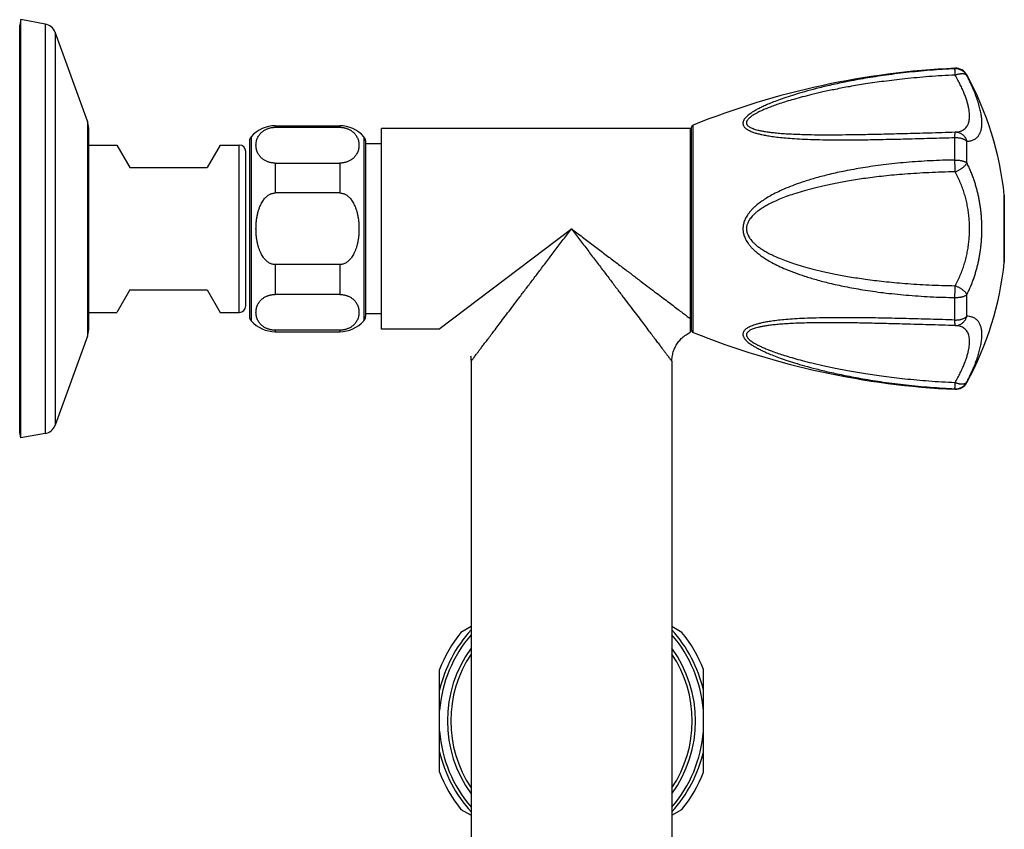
# Model space of a CAD drawing. Header units: millimetres. Extents: x 1094 to 1704, y 605 to 1147.
# Tile 13 of 14: x 1551 to 1704, y 698 to 823. Entities that reach past the tile are written whole.
import ezdxf

# ---------------------------------------------------------------- set-up
doc = ezdxf.new("R2010")
doc.units = ezdxf.units.MM
doc.header["$LTSCALE"] = 30.734
doc.layers.get('0').update_dxf_attribs({"linetype": 'CONTINUOUS'})

msp = doc.modelspace()

# ---------------------------------------------------------------- linework, layer by layer
at = {"color": 7, "linetype": 'CONTINUOUS'}
for p, q in [((1550.76, 823.42), (1550.61, 822.57)), ((1550.76, 758.42), (1550.76, 823.42)), ((1554.57, 822.74), (1550.76, 823.42)), ((1550.61, 759.27), (1550.61, 822.57)), ((1561.14, 807.62), (1556.1, 821.46)), ((1561.31, 806.66), (1561.31, 775.17)), ((1590.31, 806.92), (1600.31, 806.92)), ((1590.31, 806.69), (1600.31, 806.69)), ((1606.81, 775.32), (1606.81, 806.52)), ((1654.81, 806.52), (1606.81, 806.52)), ((1654.81, 774.85), (1654.81, 806.52)), ((1654.91, 806.58), (1654.91, 775.25)), ((1586.31, 804.56), (1586.31, 777.27)), ((1604.31, 804.56), (1604.31, 777.27)), ((1561.31, 803.92), (1565.69, 803.92)), ((1565.69, 803.92), (1567.71, 800.42)), ((1581.73, 803.92), (1579.71, 800.42)), ((1581.73, 803.92), (1584.71, 803.92)), ((1585.71, 778.92), (1585.71, 802.92)), ((1606.81, 804.14), (1604.31, 804.14)), ((1654.81, 803.42), (1654.91, 803.42)), ((1567.71, 800.42), (1579.71, 800.42)), ((1590.31, 801.12), (1600.31, 801.12)), ((1600.31, 796.48), (1590.31, 796.48)), ((1703.54, 796.12), (1703.54, 785.72)), ((1600.31, 785.35), (1590.31, 785.35)), ((1567.71, 781.42), (1565.69, 777.92)), ((1567.71, 781.42), (1579.71, 781.42)), ((1579.71, 781.42), (1581.73, 777.92)), ((1600.31, 780.71), (1590.31, 780.71)), ((1654.81, 778.42), (1654.91, 778.42)), ((1561.31, 777.92), (1565.69, 777.92)), ((1581.73, 777.92), (1584.71, 777.92)), ((1606.81, 777.7), (1604.31, 777.7)), ((1561.14, 774.21), (1556.1, 760.37)), ((1600.31, 775.14), (1590.31, 775.14)), ((1590.31, 774.92), (1600.31, 774.92)), ((1615.71, 775.32), (1606.81, 775.32)), ((1620.63, 771.18), (1620.66, 771.03)), ((1620.67, 770.97), (1620.68, 770.85)), ((1620.71, 770.32), (1620.71, 658.52)), ((1651.91, 770.47), (1651.92, 770.66)), ((1651.91, 770.32), (1651.91, 770.47)), ((1651.91, 770.32), (1651.91, 658.52)), ((1550.76, 758.42), (1550.61, 759.27)), ((1554.57, 759.09), (1550.76, 758.42)), ((1620.71, 729.08), (1619.14, 728.18)), ((1653.47, 728.18), (1651.91, 729.08)), ((1615.81, 706.43), (1615.81, 722.4)), ((1656.81, 706.43), (1656.81, 722.4)), ((1619.14, 700.66), (1620.71, 699.75)), ((1651.91, 699.75), (1653.47, 700.66))]:
    msp.add_line(p, q, dxfattribs=at)
at = {"color": 9, "linetype": 'CONTINUOUS'}
for p, q in [((1554.57, 822.74), (1554.57, 759.09)), ((1556.1, 821.46), (1556.1, 760.37)), ((1695.87, 815.78), (1695.87, 815.87)), ((1697.72, 814.75), (1697.72, 814.82)), ((1561.14, 807.62), (1561.14, 774.21)), ((1590.31, 806.92), (1590.31, 806.69)), ((1600.31, 806.92), (1600.31, 806.69)), ((1655.22, 774.79), (1655.22, 807.04)), ((1586.56, 805.22), (1586.56, 776.61)), ((1604.06, 805.22), (1604.06, 776.61)), ((1695.87, 801.6), (1695.87, 805.1)), ((1697.72, 801.16), (1697.72, 804.51)), ((1584.71, 777.92), (1584.71, 803.92)), ((1590.31, 801.12), (1590.31, 796.48)), ((1600.31, 801.12), (1600.31, 796.48)), ((1703.54, 785.7), (1703.54, 796.14)), ((1615.71, 775.32), (1636.31, 790.92)), ((1590.31, 785.35), (1590.31, 780.71)), ((1600.31, 785.35), (1600.31, 780.71)), ((1695.87, 776.73), (1695.87, 780.23)), ((1697.72, 777.33), (1697.72, 780.68)), ((1590.31, 775.14), (1590.31, 774.92)), ((1600.31, 775.14), (1600.31, 774.92)), ((1697.72, 767.01), (1697.72, 767.09)), ((1695.87, 765.97), (1695.87, 766.05))]:
    msp.add_line(p, q, dxfattribs=at)
at = {"color": 7, "linetype": 'CONTINUOUS'}
for points in [[(1651.96, 771.03), (1651.99, 771.22), (1652.03, 771.41), (1652.07, 771.59), (1652.12, 771.77), (1652.18, 771.95), (1652.25, 772.13), (1652.32, 772.3), (1652.4, 772.47), (1652.48, 772.64), (1652.57, 772.81), (1652.67, 772.97), (1652.77, 773.13), (1652.88, 773.28), (1653, 773.43), (1653.12, 773.57), (1653.24, 773.72), (1653.37, 773.85), (1653.51, 773.98), (1653.65, 774.11), (1653.79, 774.23), (1653.94, 774.34), (1654.1, 774.45), (1654.26, 774.55), (1654.42, 774.65), (1654.58, 774.74), (1654.75, 774.83), (1654.81, 774.85)], [(1620.66, 771.03), (1620.68, 770.85), (1620.7, 770.66), (1620.71, 770.47), (1620.71, 770.32)], [(1651.92, 770.66), (1651.94, 770.85), (1651.96, 771.03)]]:
    msp.add_lwpolyline(points, dxfattribs=at)
for centre, radius, start, end in [((1554.22, 820.77), 2, 20, 80), ((1701.69, 691), 125, 92.667, 111.8227), ((1695.97, 813.87), 2, 28.564, 92.667), ((1653.81, 790.92), 50, 5.9936, 28.564), ((1558.51, 806.66), 2.8, 0, 20), ((1590.31, 801.92), 5, 90, 138.5904), ((1600.31, 801.92), 5, 41.4096, 90), ((1655.41, 806.58), 0.5, 111.8227, 180), ((1587.31, 804.56), 1, 138.5904, 180), ((1603.31, 804.56), 1, 0, 41.4096), ((1584.71, 802.92), 1, 0, 90), ((1703.34, 796.12), 0.2, 0, 5.9936), ((1653.81, 790.92), 50, 331.436, 354.0064), ((1703.34, 785.72), 0.2, 354.0064, 360), ((1584.71, 778.92), 1, 270, 360), ((1587.31, 777.27), 1, 180, 221.4096), ((1603.31, 777.27), 1, 318.5904, 360), ((1590.31, 779.92), 5, 221.4096, 270), ((1600.31, 779.92), 5, 270, 318.5904), ((1558.51, 775.17), 2.8, 340, 360), ((1655.41, 775.25), 0.5, 180, 248.1773), ((1701.69, 890.83), 125, 248.1773, 267.333), ((1695.97, 767.97), 2, 267.333, 331.436), ((1554.22, 761.06), 2, 280, 340), ((1636.31, 714.42), 22, 141.28, 158.72), ((1636.31, 714.42), 22, 21.28, 38.72), ((1636.31, 714.42), 18.75, 146.3082, 213.6918), ((1636.31, 714.42), 18.75, 326.3082, 33.6918), ((1636.31, 714.42), 22, 201.28, 218.72), ((1636.31, 714.42), 22, 321.28, 338.72)]:
    msp.add_arc(centre, radius, start, end, dxfattribs=at)
at = {"color": 9, "linetype": 'CONTINUOUS'}
for centre, radius, start, end in [((1695.97, 813.78), 2, 28.7027, 92.7018), ((1695.97, 768.05), 2, 267.2981, 331.2974), ((1636.31, 714.42), 21.05, 137.8149, 166.8329), ((1636.31, 714.42), 21.05, 13.1671, 42.1851), ((1636.31, 714.42), 20.56, 139.3484, 175.4917), ((1636.31, 714.42), 20.56, 4.5083, 40.6516), ((1636.31, 714.42), 19.27, 144.0745, 215.9255), ((1636.31, 714.42), 19.27, 324.0745, 35.9255), ((1636.31, 714.42), 20.56, 184.5083, 220.6516), ((1636.31, 714.42), 20.56, 319.3484, 355.4917), ((1636.31, 714.42), 21.05, 193.1671, 222.1851), ((1636.31, 714.42), 21.05, 317.8149, 346.8329)]:
    msp.add_arc(centre, radius, start, end, dxfattribs=at)
for points, knots in [([(1695.87, 815.78), (1694.59, 815.72), (1692.06, 815.57), (1688.35, 815.21), (1684.85, 814.77), (1681.68, 814.27), (1678.9, 813.75), (1676.49, 813.23), (1674.4, 812.73), (1672.59, 812.24), (1671.02, 811.78), (1669.66, 811.34), (1668.5, 810.93), (1667.5, 810.55), (1666.65, 810.2), (1665.93, 809.87), (1665.33, 809.57), (1664.82, 809.29), (1664.4, 809.04), (1664.06, 808.8), (1663.78, 808.58), (1663.55, 808.38), (1663.36, 808.19), (1663.21, 808.02), (1663.1, 807.85), (1663.02, 807.69), (1662.97, 807.53), (1662.94, 807.38), (1662.94, 807.24), (1662.96, 807.09), (1663.02, 806.95), (1663.1, 806.81), (1663.21, 806.67), (1663.36, 806.53), (1663.54, 806.39), (1663.77, 806.25), (1664.06, 806.11), (1664.4, 805.97), (1664.82, 805.82), (1665.32, 805.68), (1665.93, 805.54), (1666.65, 805.4), (1667.5, 805.26), (1668.49, 805.14), (1669.66, 805.02), (1671.02, 804.92), (1672.59, 804.84), (1674.4, 804.78), (1676.49, 804.74), (1678.9, 804.73), (1681.68, 804.75), (1684.86, 804.81), (1688.36, 804.89), (1692.07, 804.99), (1694.6, 805.06), (1695.87, 805.1)], [0, 0, 0, 0, 0.05611, 0.111092, 0.163592, 0.210738, 0.251756, 0.287524, 0.318737, 0.345979, 0.369742, 0.390429, 0.408382, 0.423904, 0.437275, 0.448745, 0.458541, 0.466879, 0.47397, 0.480009, 0.485172, 0.489605, 0.493437, 0.496767, 0.499693, 0.502296, 0.50465, 0.506838, 0.508936, 0.511024, 0.513189, 0.515513, 0.518088, 0.521002, 0.524353, 0.528253, 0.532822, 0.538216, 0.544604, 0.552188, 0.561178, 0.571795, 0.584275, 0.598877, 0.615892, 0.635636, 0.658467, 0.684809, 0.715173, 0.750169, 0.790528, 0.837124, 0.88921, 0.943973, 1, 1, 1, 1]), ([(1695.91, 814.81), (1695.9, 814.86), (1695.9, 814.96), (1695.89, 815.11), (1695.89, 815.25), (1695.88, 815.37), (1695.88, 815.48), (1695.88, 815.57), (1695.87, 815.65), (1695.87, 815.71), (1695.87, 815.75), (1695.87, 815.78), (1695.87, 815.78)], [0, 0, 0, 0, 0.163651, 0.316274, 0.456483, 0.583006, 0.69469, 0.790514, 0.869588, 0.931187, 0.974761, 1, 1, 1, 1]), ([(1695.91, 814.81), (1694.54, 814.75), (1691.92, 814.59), (1688.23, 814.25), (1684.96, 813.86), (1682.1, 813.45), (1679.59, 813.03), (1677.38, 812.61), (1675.44, 812.2), (1673.72, 811.8), (1672.21, 811.42), (1670.89, 811.05), (1669.72, 810.71), (1668.7, 810.38), (1667.81, 810.07), (1667.03, 809.78), (1666.37, 809.51), (1665.79, 809.26), (1665.3, 809.03), (1664.89, 808.81), (1664.55, 808.6), (1664.27, 808.42), (1664.05, 808.25), (1663.87, 808.09), (1663.74, 807.94), (1663.63, 807.81), (1663.56, 807.69), (1663.51, 807.57), (1663.49, 807.45), (1663.49, 807.34), (1663.51, 807.23), (1663.55, 807.13), (1663.62, 807.02), (1663.72, 806.91), (1663.86, 806.81), (1664.03, 806.7), (1664.25, 806.58), (1664.53, 806.47), (1664.87, 806.36), (1665.27, 806.25), (1665.76, 806.14), (1666.33, 806.04), (1667, 805.94), (1667.77, 805.85), (1668.66, 805.76), (1669.68, 805.69), (1670.85, 805.63), (1672.17, 805.58), (1673.68, 805.54), (1675.4, 805.53), (1677.35, 805.53), (1679.56, 805.55), (1682.08, 805.59), (1684.94, 805.65), (1688.22, 805.74), (1691.92, 805.84), (1694.54, 805.92), (1695.91, 805.96)], [0, 0, 0, 0, 0.061597, 0.117653, 0.166567, 0.209592, 0.247505, 0.281002, 0.310631, 0.336854, 0.360059, 0.38058, 0.398704, 0.414682, 0.428734, 0.441052, 0.451807, 0.461155, 0.469233, 0.476169, 0.482079, 0.487073, 0.491259, 0.494752, 0.497677, 0.500156, 0.502287, 0.504164, 0.505872, 0.50749, 0.509104, 0.5108, 0.512666, 0.514805, 0.517326, 0.520347, 0.524006, 0.528433, 0.53374, 0.540034, 0.547444, 0.5561, 0.566146, 0.577742, 0.591063, 0.606309, 0.623706, 0.643513, 0.666028, 0.691595, 0.720618, 0.753576, 0.791033, 0.833709, 0.882398, 0.938386, 1, 1, 1, 1]), ([(1695.91, 814.81), (1695.97, 814.83), (1696.09, 814.88), (1696.27, 814.93), (1696.45, 814.98), (1696.63, 815.01), (1696.8, 815.03), (1696.96, 815.04), (1697.11, 815.04), (1697.25, 815.02), (1697.37, 814.99), (1697.49, 814.95), (1697.58, 814.89), (1697.66, 814.83), (1697.71, 814.77), (1697.72, 814.75)], [0, 0, 0, 0, 0.101992, 0.201522, 0.297903, 0.390456, 0.478553, 0.561655, 0.639398, 0.711599, 0.778272, 0.839678, 0.896402, 0.949398, 1, 1, 1, 1]), ([(1695.91, 805.96), (1696.05, 805.97), (1696.32, 806), (1696.7, 806.08), (1697.03, 806.22), (1697.31, 806.39), (1697.56, 806.61), (1697.76, 806.86), (1697.91, 807.15), (1698.03, 807.48), (1698.11, 807.84), (1698.14, 808.24), (1698.14, 808.67), (1698.1, 809.13), (1698.02, 809.63), (1697.91, 810.16), (1697.75, 810.73), (1697.55, 811.33), (1697.31, 811.96), (1697.03, 812.62), (1696.7, 813.32), (1696.32, 814.06), (1696.05, 814.55), (1695.91, 814.81)], [0, 0, 0, 0, 0.04016, 0.076467, 0.109771, 0.141012, 0.171183, 0.201271, 0.232181, 0.264683, 0.299399, 0.336811, 0.377293, 0.421141, 0.468599, 0.519873, 0.575151, 0.6346, 0.698381, 0.766654, 0.839574, 0.917301, 1, 1, 1, 1]), ([(1697.72, 804.51), (1697.83, 804.51), (1698.05, 804.53), (1698.34, 804.59), (1698.6, 804.67), (1698.84, 804.77), (1699.04, 804.89), (1699.23, 805.03), (1699.39, 805.19), (1699.53, 805.36), (1699.66, 805.55), (1699.76, 805.75), (1699.86, 805.98), (1699.93, 806.22), (1699.99, 806.48), (1700.03, 806.76), (1700.06, 807.06), (1700.06, 807.37), (1700.05, 807.7), (1700.03, 808.05), (1699.99, 808.41), (1699.93, 808.79), (1699.85, 809.18), (1699.76, 809.58), (1699.65, 810), (1699.53, 810.43), (1699.38, 810.88), (1699.22, 811.35), (1699.04, 811.84), (1698.84, 812.36), (1698.6, 812.9), (1698.34, 813.48), (1698.05, 814.1), (1697.84, 814.52), (1697.72, 814.75)], [0, 0, 0, 0, 0.027975, 0.052923, 0.075554, 0.096474, 0.116196, 0.135163, 0.15376, 0.17233, 0.191172, 0.210554, 0.230706, 0.251818, 0.274061, 0.297544, 0.322362, 0.348561, 0.376157, 0.405151, 0.435529, 0.467274, 0.500401, 0.534936, 0.57095, 0.608555, 0.64791, 0.689234, 0.732801, 0.778967, 0.828167, 0.880939, 0.937954, 1, 1, 1, 1]), ([(1695.87, 805.1), (1695.87, 805.15), (1695.87, 805.25), (1695.87, 805.39), (1695.87, 805.51), (1695.88, 805.63), (1695.88, 805.72), (1695.88, 805.8), (1695.89, 805.87), (1695.89, 805.92), (1695.9, 805.94), (1695.9, 805.96), (1695.91, 805.96)], [0, 0, 0, 0, 0.175506, 0.337073, 0.483697, 0.613999, 0.726763, 0.82096, 0.895767, 0.950578, 0.985092, 1, 1, 1, 1]), ([(1695.91, 805.96), (1695.97, 805.96), (1696.09, 805.96), (1696.28, 805.93), (1696.46, 805.89), (1696.63, 805.82), (1696.8, 805.74), (1696.96, 805.63), (1697.12, 805.51), (1697.25, 805.38), (1697.38, 805.22), (1697.49, 805.06), (1697.59, 804.88), (1697.66, 804.7), (1697.71, 804.57), (1697.72, 804.51)], [0, 0, 0, 0, 0.073906, 0.147995, 0.222443, 0.29738, 0.372886, 0.449004, 0.525783, 0.603261, 0.681438, 0.760276, 0.839709, 0.919652, 1, 1, 1, 1]), ([(1695.87, 805.1), (1695.94, 805.1), (1696.08, 805.1), (1696.28, 805.09), (1696.48, 805.06), (1696.67, 805.03), (1696.86, 804.98), (1697.03, 804.93), (1697.2, 804.86), (1697.35, 804.78), (1697.49, 804.7), (1697.62, 804.61), (1697.69, 804.54), (1697.72, 804.51)], [0, 0, 0, 0, 0.101975, 0.203579, 0.304141, 0.40297, 0.499377, 0.592762, 0.682608, 0.76849, 0.850115, 0.927297, 1, 1, 1, 1]), ([(1695.87, 801.6), (1694.6, 801.58), (1692.07, 801.5), (1688.35, 801.25), (1684.85, 800.88), (1681.68, 800.43), (1678.9, 799.93), (1676.49, 799.4), (1674.4, 798.86), (1672.58, 798.32), (1671.01, 797.77), (1669.66, 797.24), (1668.49, 796.71), (1667.49, 796.2), (1666.64, 795.71), (1665.92, 795.24), (1665.32, 794.8), (1664.81, 794.37), (1664.39, 793.97), (1664.05, 793.6), (1663.77, 793.24), (1663.54, 792.89), (1663.35, 792.57), (1663.21, 792.25), (1663.1, 791.94), (1663.02, 791.64), (1662.96, 791.35), (1662.94, 791.06), (1662.94, 790.77), (1662.96, 790.48), (1663.02, 790.19), (1663.1, 789.89), (1663.21, 789.58), (1663.35, 789.27), (1663.54, 788.94), (1663.77, 788.6), (1664.05, 788.24), (1664.39, 787.86), (1664.81, 787.46), (1665.32, 787.04), (1665.92, 786.59), (1666.64, 786.12), (1667.49, 785.63), (1668.49, 785.12), (1669.66, 784.6), (1671.01, 784.06), (1672.58, 783.52), (1674.4, 782.97), (1676.49, 782.43), (1678.9, 781.9), (1681.68, 781.4), (1684.85, 780.95), (1688.35, 780.59), (1692.07, 780.33), (1694.6, 780.25), (1695.87, 780.23)], [0, 0, 0, 0, 0.052633, 0.104147, 0.15339, 0.197631, 0.236105, 0.269748, 0.299207, 0.325051, 0.34774, 0.367661, 0.385133, 0.40044, 0.413838, 0.425561, 0.435812, 0.444776, 0.452647, 0.45961, 0.465831, 0.47145, 0.476583, 0.48133, 0.485774, 0.489996, 0.494059, 0.498029, 0.50197, 0.50594, 0.510003, 0.514225, 0.518669, 0.523416, 0.528549, 0.534168, 0.540389, 0.547351, 0.555222, 0.564186, 0.574437, 0.586161, 0.599559, 0.614866, 0.632338, 0.652259, 0.674949, 0.700793, 0.730252, 0.763894, 0.802368, 0.84661, 0.895853, 0.947367, 1, 1, 1, 1]), ([(1695.91, 799.76), (1695.9, 799.82), (1695.9, 799.94), (1695.89, 800.11), (1695.89, 800.3), (1695.88, 800.48), (1695.88, 800.67), (1695.88, 800.86), (1695.87, 801.05), (1695.87, 801.24), (1695.87, 801.42), (1695.87, 801.54), (1695.87, 801.6)], [0, 0, 0, 0, 0.092903, 0.189818, 0.289866, 0.39214, 0.495713, 0.599642, 0.70296, 0.804705, 0.903929, 1, 1, 1, 1]), ([(1695.87, 801.6), (1695.94, 801.6), (1696.08, 801.6), (1696.28, 801.59), (1696.48, 801.58), (1696.67, 801.55), (1696.86, 801.51), (1697.03, 801.47), (1697.2, 801.42), (1697.35, 801.37), (1697.49, 801.3), (1697.61, 801.23), (1697.69, 801.18), (1697.72, 801.16)], [0, 0, 0, 0, 0.105067, 0.209672, 0.312968, 0.41409, 0.512171, 0.606437, 0.696191, 0.780833, 0.85989, 0.933008, 1, 1, 1, 1]), ([(1695.91, 799.76), (1695.97, 799.79), (1696.09, 799.83), (1696.28, 799.92), (1696.46, 800.01), (1696.63, 800.11), (1696.8, 800.21), (1696.96, 800.32), (1697.11, 800.44), (1697.25, 800.56), (1697.38, 800.68), (1697.49, 800.8), (1697.58, 800.92), (1697.66, 801.04), (1697.7, 801.12), (1697.72, 801.16)], [0, 0, 0, 0, 0.085319, 0.171692, 0.258451, 0.344883, 0.430247, 0.513803, 0.594887, 0.67289, 0.747254, 0.817482, 0.883175, 0.944054, 1, 1, 1, 1]), ([(1697.72, 780.68), (1697.84, 780.91), (1698.05, 781.36), (1698.35, 782.03), (1698.61, 782.69), (1698.84, 783.34), (1699.04, 783.97), (1699.22, 784.6), (1699.39, 785.23), (1699.53, 785.85), (1699.65, 786.47), (1699.76, 787.09), (1699.85, 787.72), (1699.93, 788.35), (1699.99, 788.99), (1700.03, 789.63), (1700.05, 790.27), (1700.06, 790.92), (1700.05, 791.56), (1700.03, 792.2), (1699.99, 792.84), (1699.93, 793.48), (1699.85, 794.11), (1699.76, 794.74), (1699.65, 795.36), (1699.53, 795.99), (1699.39, 796.61), (1699.22, 797.23), (1699.04, 797.86), (1698.84, 798.5), (1698.61, 799.14), (1698.35, 799.8), (1698.05, 800.48), (1697.84, 800.93), (1697.72, 801.16)], [0, 0, 0, 0, 0.036102, 0.070767, 0.10416, 0.136471, 0.167914, 0.1987, 0.22902, 0.25907, 0.288979, 0.318849, 0.348767, 0.378779, 0.408925, 0.439199, 0.46957, 0.5, 0.53043, 0.560801, 0.591075, 0.621221, 0.651233, 0.681151, 0.711021, 0.74093, 0.77098, 0.8013, 0.832086, 0.863528, 0.89584, 0.929233, 0.963898, 1, 1, 1, 1]), ([(1695.91, 799.76), (1694.54, 799.74), (1691.92, 799.66), (1688.22, 799.43), (1684.95, 799.13), (1682.09, 798.78), (1679.57, 798.4), (1677.36, 798), (1675.42, 797.58), (1673.7, 797.17), (1672.19, 796.75), (1670.86, 796.34), (1669.7, 795.93), (1668.68, 795.53), (1667.79, 795.14), (1667.01, 794.76), (1666.35, 794.39), (1665.77, 794.03), (1665.29, 793.69), (1664.88, 793.36), (1664.54, 793.04), (1664.26, 792.74), (1664.04, 792.46), (1663.86, 792.19), (1663.73, 791.94), (1663.63, 791.7), (1663.56, 791.47), (1663.51, 791.25), (1663.49, 791.03), (1663.49, 790.81), (1663.51, 790.59), (1663.56, 790.36), (1663.63, 790.13), (1663.73, 789.89), (1663.86, 789.64), (1664.04, 789.37), (1664.26, 789.09), (1664.54, 788.79), (1664.88, 788.47), (1665.29, 788.14), (1665.77, 787.8), (1666.35, 787.44), (1667.01, 787.07), (1667.79, 786.69), (1668.68, 786.3), (1669.7, 785.9), (1670.86, 785.5), (1672.19, 785.08), (1673.7, 784.67), (1675.42, 784.25), (1677.36, 783.84), (1679.57, 783.44), (1682.09, 783.06), (1684.95, 782.7), (1688.22, 782.4), (1691.92, 782.17), (1694.54, 782.09), (1695.91, 782.07)], [0, 0, 0, 0, 0.058772, 0.112187, 0.158792, 0.199766, 0.235881, 0.267815, 0.296103, 0.321196, 0.343472, 0.363255, 0.380822, 0.396417, 0.410251, 0.422514, 0.433372, 0.442972, 0.451452, 0.458934, 0.465526, 0.471324, 0.476428, 0.480949, 0.484995, 0.488675, 0.492092, 0.495325, 0.498453, 0.501549, 0.504678, 0.50791, 0.511327, 0.515007, 0.519054, 0.523575, 0.528679, 0.534478, 0.54107, 0.548553, 0.557033, 0.566634, 0.577492, 0.589754, 0.603589, 0.619184, 0.636752, 0.656535, 0.678811, 0.703904, 0.732191, 0.764124, 0.800239, 0.841212, 0.887816, 0.94123, 1, 1, 1, 1]), ([(1695.91, 782.07), (1696.05, 782.34), (1696.33, 782.88), (1696.71, 783.7), (1697.04, 784.53), (1697.32, 785.37), (1697.56, 786.21), (1697.75, 787.06), (1697.91, 787.92), (1698.03, 788.77), (1698.1, 789.63), (1698.14, 790.49), (1698.14, 791.35), (1698.1, 792.2), (1698.03, 793.06), (1697.91, 793.92), (1697.75, 794.77), (1697.56, 795.62), (1697.32, 796.46), (1697.04, 797.3), (1696.71, 798.13), (1696.33, 798.96), (1696.05, 799.5), (1695.91, 799.76)], [0, 0, 0, 0, 0.049606, 0.098601, 0.147051, 0.19503, 0.242607, 0.289851, 0.336827, 0.383598, 0.430222, 0.476757, 0.523262, 0.569795, 0.616416, 0.663185, 0.710159, 0.757401, 0.804976, 0.852953, 0.901401, 0.950394, 1, 1, 1, 1]), ([(1620.71, 770.32), (1620.71, 770.32), (1620.73, 770.35), (1620.78, 770.41), (1620.85, 770.5), (1620.96, 770.65), (1621.1, 770.83), (1621.27, 771.06), (1621.48, 771.34), (1621.74, 771.67), (1622.03, 772.06), (1622.38, 772.52), (1622.77, 773.04), (1623.22, 773.63), (1623.73, 774.3), (1624.3, 775.05), (1624.93, 775.9), (1625.64, 776.83), (1626.42, 777.86), (1627.28, 778.99), (1628.2, 780.22), (1629.2, 781.54), (1630.27, 782.94), (1631.4, 784.43), (1632.58, 785.99), (1633.8, 787.6), (1635.05, 789.25), (1635.89, 790.36), (1636.31, 790.92)], [0, 0, 0, 0, 0.000918, 0.003704, 0.008446, 0.015234, 0.024161, 0.035334, 0.048875, 0.06497, 0.083845, 0.105746, 0.130914, 0.159586, 0.192035, 0.228534, 0.269336, 0.314662, 0.364675, 0.419457, 0.478992, 0.54316, 0.611691, 0.684202, 0.760045, 0.838456, 0.918684, 1, 1, 1, 1]), ([(1636.31, 790.92), (1636.73, 790.36), (1637.57, 789.25), (1638.82, 787.6), (1640.04, 785.99), (1641.22, 784.43), (1642.35, 782.94), (1643.41, 781.54), (1644.41, 780.22), (1645.34, 778.99), (1646.19, 777.86), (1646.98, 776.83), (1647.68, 775.9), (1648.32, 775.05), (1648.89, 774.3), (1649.4, 773.63), (1649.85, 773.04), (1650.24, 772.52), (1650.58, 772.06), (1650.88, 771.67), (1651.13, 771.34), (1651.35, 771.06), (1651.52, 770.83), (1651.66, 770.65), (1651.77, 770.5), (1651.84, 770.41), (1651.88, 770.35), (1651.9, 770.32), (1651.91, 770.32)], [0, 0, 0, 0, 0.081316, 0.161544, 0.239956, 0.3158, 0.38831, 0.456841, 0.52101, 0.580545, 0.635326, 0.68534, 0.730665, 0.771468, 0.807966, 0.840415, 0.869088, 0.894255, 0.916156, 0.93503, 0.951126, 0.964667, 0.975839, 0.984766, 0.991555, 0.996296, 0.999082, 1, 1, 1, 1]), ([(1636.31, 790.92), (1636.87, 790.49), (1638, 789.64), (1639.66, 788.38), (1641.29, 787.14), (1642.86, 785.95), (1644.36, 784.82), (1645.78, 783.75), (1647.1, 782.74), (1648.33, 781.81), (1649.46, 780.95), (1650.5, 780.17), (1651.43, 779.47), (1652.27, 778.83), (1653.02, 778.26), (1653.69, 777.76), (1654.27, 777.31), (1654.64, 777.04), (1654.81, 776.91)], [0, 0, 0, 0, 0.091626, 0.182045, 0.270339, 0.35556, 0.436815, 0.513522, 0.585251, 0.651765, 0.712912, 0.768673, 0.819119, 0.864424, 0.904845, 0.940689, 0.972295, 1, 1, 1, 1]), ([(1695.87, 780.23), (1695.87, 780.29), (1695.87, 780.41), (1695.87, 780.59), (1695.87, 780.78), (1695.88, 780.97), (1695.88, 781.16), (1695.88, 781.35), (1695.89, 781.54), (1695.89, 781.72), (1695.9, 781.9), (1695.9, 782.01), (1695.91, 782.07)], [0, 0, 0, 0, 0.096071, 0.195295, 0.29704, 0.400358, 0.504287, 0.60786, 0.710135, 0.810183, 0.907097, 1, 1, 1, 1]), ([(1695.91, 782.07), (1695.97, 782.05), (1696.09, 782), (1696.28, 781.92), (1696.46, 781.82), (1696.63, 781.73), (1696.8, 781.62), (1696.96, 781.51), (1697.11, 781.4), (1697.25, 781.28), (1697.38, 781.16), (1697.49, 781.04), (1697.58, 780.92), (1697.66, 780.8), (1697.7, 780.72), (1697.72, 780.68)], [0, 0, 0, 0, 0.085319, 0.171692, 0.258451, 0.344883, 0.430247, 0.513803, 0.594887, 0.67289, 0.747254, 0.817482, 0.883175, 0.944054, 1, 1, 1, 1]), ([(1695.87, 780.23), (1695.94, 780.23), (1696.08, 780.23), (1696.28, 780.24), (1696.48, 780.26), (1696.67, 780.28), (1696.86, 780.32), (1697.03, 780.36), (1697.2, 780.41), (1697.35, 780.47), (1697.49, 780.53), (1697.61, 780.6), (1697.69, 780.65), (1697.72, 780.68)], [0, 0, 0, 0, 0.105068, 0.209673, 0.312969, 0.41409, 0.512172, 0.606437, 0.696191, 0.780833, 0.85989, 0.933007, 1, 1, 1, 1]), ([(1695.87, 776.73), (1694.6, 776.77), (1692.07, 776.85), (1688.36, 776.95), (1684.86, 777.03), (1681.69, 777.08), (1678.91, 777.1), (1676.5, 777.09), (1674.41, 777.05), (1672.59, 776.99), (1671.02, 776.91), (1669.67, 776.81), (1668.5, 776.7), (1667.5, 776.57), (1666.65, 776.44), (1665.93, 776.3), (1665.33, 776.15), (1664.82, 776.01), (1664.41, 775.87), (1664.06, 775.72), (1663.78, 775.58), (1663.55, 775.44), (1663.36, 775.3), (1663.21, 775.16), (1663.1, 775.02), (1663.02, 774.88), (1662.96, 774.74), (1662.94, 774.6), (1662.94, 774.45), (1662.96, 774.3), (1663.02, 774.15), (1663.1, 773.99), (1663.21, 773.82), (1663.36, 773.64), (1663.54, 773.45), (1663.77, 773.25), (1664.06, 773.03), (1664.4, 772.8), (1664.82, 772.54), (1665.32, 772.27), (1665.93, 771.96), (1666.65, 771.64), (1667.5, 771.28), (1668.5, 770.9), (1669.67, 770.49), (1671.02, 770.05), (1672.59, 769.59), (1674.4, 769.11), (1676.49, 768.6), (1678.9, 768.09), (1681.68, 767.57), (1684.85, 767.06), (1688.35, 766.62), (1692.07, 766.27), (1694.59, 766.11), (1695.87, 766.05)], [0, 0, 0, 0, 0.056029, 0.110778, 0.162894, 0.209477, 0.249776, 0.284738, 0.315076, 0.341402, 0.364226, 0.38397, 0.400991, 0.415603, 0.428095, 0.438728, 0.447733, 0.455326, 0.461727, 0.467127, 0.471708, 0.475611, 0.478969, 0.481886, 0.484463, 0.486791, 0.488956, 0.491045, 0.493142, 0.495327, 0.497683, 0.500282, 0.503203, 0.506534, 0.510358, 0.514787, 0.519943, 0.525973, 0.533059, 0.5414, 0.551212, 0.562697, 0.576081, 0.591616, 0.609578, 0.630271, 0.654034, 0.681275, 0.712478, 0.748233, 0.789216, 0.836384, 0.888925, 0.943889, 1, 1, 1, 1]), ([(1695.87, 776.73), (1695.94, 776.73), (1696.08, 776.73), (1696.28, 776.75), (1696.48, 776.77), (1696.67, 776.8), (1696.86, 776.85), (1697.03, 776.91), (1697.2, 776.97), (1697.35, 777.05), (1697.49, 777.13), (1697.62, 777.22), (1697.69, 777.29), (1697.72, 777.33)], [0, 0, 0, 0, 0.101974, 0.203579, 0.304141, 0.402969, 0.499376, 0.592761, 0.682607, 0.76849, 0.850114, 0.927297, 1, 1, 1, 1]), ([(1695.91, 775.87), (1695.97, 775.87), (1696.09, 775.87), (1696.28, 775.9), (1696.46, 775.95), (1696.63, 776.01), (1696.8, 776.1), (1696.96, 776.2), (1697.12, 776.32), (1697.25, 776.46), (1697.38, 776.61), (1697.49, 776.77), (1697.59, 776.95), (1697.66, 777.13), (1697.71, 777.26), (1697.72, 777.33)], [0, 0, 0, 0, 0.073907, 0.147995, 0.222444, 0.29738, 0.372886, 0.449004, 0.525783, 0.603261, 0.681438, 0.760276, 0.839709, 0.919652, 1, 1, 1, 1]), ([(1697.72, 767.09), (1697.84, 767.31), (1698.05, 767.73), (1698.34, 768.35), (1698.6, 768.93), (1698.84, 769.48), (1699.04, 769.99), (1699.22, 770.48), (1699.38, 770.95), (1699.53, 771.4), (1699.65, 771.84), (1699.76, 772.25), (1699.85, 772.66), (1699.93, 773.05), (1699.99, 773.42), (1700.03, 773.78), (1700.05, 774.13), (1700.06, 774.46), (1700.06, 774.78), (1700.03, 775.07), (1699.99, 775.35), (1699.93, 775.61), (1699.86, 775.85), (1699.76, 776.08), (1699.66, 776.29), (1699.53, 776.48), (1699.39, 776.65), (1699.23, 776.8), (1699.04, 776.94), (1698.84, 777.06), (1698.6, 777.16), (1698.34, 777.24), (1698.05, 777.3), (1697.83, 777.32), (1697.72, 777.33)], [0, 0, 0, 0, 0.062058, 0.119083, 0.171861, 0.221066, 0.267234, 0.310803, 0.352125, 0.391479, 0.42908, 0.465091, 0.499619, 0.532742, 0.564482, 0.594853, 0.623842, 0.651434, 0.677628, 0.702444, 0.725925, 0.748164, 0.769278, 0.789428, 0.808811, 0.827652, 0.846223, 0.86482, 0.883788, 0.903511, 0.924433, 0.947066, 0.972017, 1, 1, 1, 1]), ([(1695.91, 775.87), (1694.53, 775.91), (1691.92, 775.99), (1688.22, 776.1), (1684.95, 776.18), (1682.08, 776.25), (1679.57, 776.29), (1677.36, 776.31), (1675.41, 776.31), (1673.7, 776.29), (1672.19, 776.26), (1670.86, 776.21), (1669.7, 776.15), (1668.68, 776.07), (1667.79, 775.99), (1667.02, 775.9), (1666.35, 775.8), (1665.78, 775.7), (1665.29, 775.59), (1664.88, 775.48), (1664.54, 775.37), (1664.27, 775.26), (1664.04, 775.14), (1663.87, 775.03), (1663.73, 774.93), (1663.63, 774.82), (1663.56, 774.71), (1663.51, 774.6), (1663.49, 774.5), (1663.49, 774.38), (1663.51, 774.27), (1663.56, 774.15), (1663.63, 774.03), (1663.73, 773.89), (1663.87, 773.75), (1664.04, 773.59), (1664.27, 773.42), (1664.54, 773.23), (1664.89, 773.03), (1665.3, 772.81), (1665.78, 772.58), (1666.36, 772.32), (1667.02, 772.05), (1667.8, 771.76), (1668.69, 771.46), (1669.71, 771.13), (1670.87, 770.78), (1672.2, 770.42), (1673.71, 770.04), (1675.42, 769.64), (1677.37, 769.23), (1679.57, 768.81), (1682.09, 768.38), (1684.95, 767.97), (1688.22, 767.58), (1691.92, 767.24), (1694.53, 767.09), (1695.91, 767.03)], [0, 0, 0, 0, 0.061654, 0.117588, 0.166245, 0.208883, 0.246305, 0.279228, 0.308219, 0.333757, 0.356246, 0.376031, 0.39341, 0.408643, 0.421955, 0.433546, 0.443593, 0.452254, 0.459673, 0.465984, 0.471305, 0.475754, 0.479446, 0.482507, 0.485059, 0.487224, 0.489113, 0.49082, 0.49244, 0.494063, 0.49577, 0.497648, 0.499779, 0.502252, 0.505174, 0.508658, 0.512826, 0.517803, 0.523701, 0.530626, 0.538692, 0.548028, 0.558773, 0.57108, 0.58512, 0.601088, 0.619202, 0.639715, 0.662915, 0.689135, 0.718767, 0.752273, 0.790203, 0.833253, 0.882214, 0.938309, 1, 1, 1, 1]), ([(1695.91, 775.87), (1695.9, 775.87), (1695.9, 775.89), (1695.89, 775.92), (1695.89, 775.97), (1695.88, 776.03), (1695.88, 776.11), (1695.88, 776.21), (1695.87, 776.32), (1695.87, 776.45), (1695.87, 776.59), (1695.87, 776.68), (1695.87, 776.73)], [0, 0, 0, 0, 0.014908, 0.049421, 0.104233, 0.17904, 0.273237, 0.386001, 0.516303, 0.662925, 0.824487, 1, 1, 1, 1]), ([(1695.91, 767.03), (1696.05, 767.28), (1696.32, 767.77), (1696.7, 768.51), (1697.03, 769.21), (1697.31, 769.87), (1697.55, 770.51), (1697.75, 771.11), (1697.91, 771.67), (1698.02, 772.2), (1698.1, 772.7), (1698.14, 773.16), (1698.14, 773.59), (1698.11, 773.99), (1698.03, 774.35), (1697.91, 774.68), (1697.76, 774.97), (1697.56, 775.23), (1697.31, 775.44), (1697.03, 775.62), (1696.7, 775.75), (1696.32, 775.84), (1696.05, 775.86), (1695.91, 775.87)], [0, 0, 0, 0, 0.082701, 0.160428, 0.233349, 0.301623, 0.365407, 0.42486, 0.480142, 0.531421, 0.57888, 0.622726, 0.663203, 0.70061, 0.735322, 0.767821, 0.798729, 0.828816, 0.858987, 0.890228, 0.923532, 0.959839, 1, 1, 1, 1]), ([(1695.87, 766.05), (1695.87, 766.06), (1695.87, 766.08), (1695.87, 766.12), (1695.87, 766.18), (1695.88, 766.26), (1695.88, 766.35), (1695.88, 766.46), (1695.89, 766.58), (1695.89, 766.72), (1695.9, 766.87), (1695.9, 766.97), (1695.91, 767.03)], [0, 0, 0, 0, 0.02524, 0.068814, 0.130412, 0.209486, 0.30531, 0.416995, 0.543517, 0.683726, 0.836349, 1, 1, 1, 1]), ([(1695.91, 767.03), (1695.97, 767), (1696.09, 766.96), (1696.27, 766.9), (1696.45, 766.85), (1696.63, 766.82), (1696.8, 766.8), (1696.96, 766.79), (1697.11, 766.8), (1697.25, 766.81), (1697.37, 766.84), (1697.49, 766.89), (1697.58, 766.94), (1697.66, 767.01), (1697.71, 767.06), (1697.72, 767.09)], [0, 0, 0, 0, 0.101992, 0.201522, 0.297902, 0.390456, 0.478552, 0.561654, 0.639398, 0.711599, 0.778271, 0.839678, 0.896402, 0.949398, 1, 1, 1, 1])]:
    msp.add_open_spline(points, degree=3, knots=knots, dxfattribs=at)
at = {"color": 7, "linetype": 'CONTINUOUS'}
for points, knots in [([(1590.31, 801.12), (1590.25, 801.12), (1590.13, 801.13), (1589.95, 801.14), (1589.77, 801.16), (1589.58, 801.2), (1589.4, 801.24), (1589.21, 801.3), (1589.02, 801.37), (1588.83, 801.46), (1588.64, 801.56), (1588.45, 801.69), (1588.26, 801.83), (1588.08, 802), (1587.91, 802.19), (1587.75, 802.4), (1587.61, 802.63), (1587.5, 802.89), (1587.4, 803.17), (1587.34, 803.46), (1587.31, 803.76), (1587.31, 804.06), (1587.34, 804.36), (1587.4, 804.65), (1587.5, 804.92), (1587.61, 805.18), (1587.75, 805.42), (1587.91, 805.63), (1588.08, 805.82), (1588.26, 805.98), (1588.45, 806.13), (1588.64, 806.25), (1588.83, 806.36), (1589.02, 806.44), (1589.21, 806.51), (1589.4, 806.57), (1589.58, 806.62), (1589.77, 806.65), (1589.95, 806.67), (1590.13, 806.69), (1590.25, 806.69), (1590.31, 806.69)], [0, 0, 0, 0, 0.019638, 0.039393, 0.059341, 0.079689, 0.100468, 0.121826, 0.143893, 0.166764, 0.190602, 0.215463, 0.241393, 0.268353, 0.296308, 0.325241, 0.355169, 0.386089, 0.417894, 0.450416, 0.48342, 0.516581, 0.549585, 0.582107, 0.613912, 0.644831, 0.67476, 0.703692, 0.731647, 0.758607, 0.784537, 0.809398, 0.833236, 0.856107, 0.878174, 0.899532, 0.920311, 0.940659, 0.960607, 0.980362, 1, 1, 1, 1]), ([(1600.31, 806.69), (1600.37, 806.69), (1600.49, 806.69), (1600.67, 806.67), (1600.85, 806.65), (1601.03, 806.62), (1601.22, 806.57), (1601.4, 806.51), (1601.59, 806.44), (1601.78, 806.36), (1601.98, 806.25), (1602.17, 806.13), (1602.35, 805.98), (1602.54, 805.82), (1602.71, 805.63), (1602.87, 805.42), (1603, 805.18), (1603.12, 804.92), (1603.21, 804.65), (1603.28, 804.36), (1603.31, 804.06), (1603.31, 803.76), (1603.28, 803.46), (1603.21, 803.17), (1603.12, 802.89), (1603, 802.63), (1602.87, 802.4), (1602.71, 802.19), (1602.54, 802), (1602.35, 801.83), (1602.17, 801.69), (1601.98, 801.56), (1601.78, 801.46), (1601.59, 801.37), (1601.4, 801.3), (1601.22, 801.24), (1601.03, 801.2), (1600.85, 801.16), (1600.67, 801.14), (1600.49, 801.13), (1600.37, 801.12), (1600.31, 801.12)], [0, 0, 0, 0, 0.019638, 0.039393, 0.059341, 0.079689, 0.100467, 0.121826, 0.143893, 0.166764, 0.190602, 0.215463, 0.241393, 0.268352, 0.296308, 0.32524, 0.355168, 0.386088, 0.417893, 0.450415, 0.483419, 0.51658, 0.549584, 0.582107, 0.613911, 0.644831, 0.67476, 0.703692, 0.731647, 0.758607, 0.784537, 0.809398, 0.833236, 0.856107, 0.878174, 0.899533, 0.920311, 0.940659, 0.960607, 0.980362, 1, 1, 1, 1]), ([(1590.31, 785.35), (1590.25, 785.35), (1590.13, 785.36), (1589.95, 785.38), (1589.77, 785.43), (1589.58, 785.5), (1589.4, 785.59), (1589.21, 785.71), (1589.02, 785.85), (1588.83, 786.02), (1588.64, 786.23), (1588.44, 786.48), (1588.26, 786.77), (1588.08, 787.11), (1587.91, 787.48), (1587.75, 787.91), (1587.61, 788.38), (1587.49, 788.89), (1587.4, 789.44), (1587.34, 790.02), (1587.31, 790.62), (1587.31, 791.22), (1587.34, 791.81), (1587.4, 792.39), (1587.49, 792.94), (1587.61, 793.45), (1587.75, 793.92), (1587.91, 794.35), (1588.08, 794.73), (1588.26, 795.06), (1588.44, 795.35), (1588.64, 795.6), (1588.83, 795.81), (1589.02, 795.98), (1589.21, 796.13), (1589.4, 796.24), (1589.58, 796.33), (1589.77, 796.4), (1589.95, 796.45), (1590.13, 796.48), (1590.25, 796.48), (1590.31, 796.48)], [0, 0, 0, 0, 0.012991, 0.026164, 0.039677, 0.053786, 0.068638, 0.084484, 0.101576, 0.120172, 0.140606, 0.163148, 0.18806, 0.215504, 0.245588, 0.278372, 0.313871, 0.351987, 0.392407, 0.434651, 0.478085, 0.521916, 0.565349, 0.607593, 0.648013, 0.686129, 0.721628, 0.754412, 0.784496, 0.81194, 0.836852, 0.859394, 0.879828, 0.898424, 0.915516, 0.931362, 0.946214, 0.960323, 0.973836, 0.987009, 1, 1, 1, 1]), ([(1600.31, 796.48), (1600.37, 796.48), (1600.49, 796.48), (1600.67, 796.45), (1600.85, 796.4), (1601.04, 796.33), (1601.22, 796.24), (1601.41, 796.13), (1601.6, 795.98), (1601.79, 795.81), (1601.98, 795.6), (1602.17, 795.35), (1602.36, 795.06), (1602.54, 794.73), (1602.71, 794.35), (1602.87, 793.92), (1603.01, 793.45), (1603.12, 792.94), (1603.22, 792.39), (1603.28, 791.81), (1603.31, 791.22), (1603.31, 790.62), (1603.28, 790.02), (1603.22, 789.44), (1603.12, 788.89), (1603.01, 788.38), (1602.87, 787.91), (1602.71, 787.48), (1602.54, 787.11), (1602.36, 786.77), (1602.17, 786.48), (1601.98, 786.23), (1601.79, 786.02), (1601.6, 785.85), (1601.41, 785.71), (1601.22, 785.59), (1601.04, 785.5), (1600.85, 785.43), (1600.67, 785.38), (1600.49, 785.36), (1600.37, 785.35), (1600.31, 785.35)], [0, 0, 0, 0, 0.012991, 0.026164, 0.039677, 0.053786, 0.068638, 0.084484, 0.101576, 0.120172, 0.140606, 0.163148, 0.18806, 0.215503, 0.245588, 0.278371, 0.31387, 0.351986, 0.392406, 0.43465, 0.478084, 0.521916, 0.56535, 0.607594, 0.648014, 0.68613, 0.721629, 0.754412, 0.784497, 0.81194, 0.836852, 0.859394, 0.879828, 0.898424, 0.915516, 0.931362, 0.946214, 0.960323, 0.973836, 0.987009, 1, 1, 1, 1]), ([(1590.31, 775.14), (1590.25, 775.14), (1590.13, 775.15), (1589.95, 775.16), (1589.77, 775.18), (1589.58, 775.22), (1589.4, 775.26), (1589.21, 775.32), (1589.02, 775.39), (1588.83, 775.48), (1588.64, 775.58), (1588.45, 775.7), (1588.26, 775.85), (1588.08, 776.02), (1587.91, 776.21), (1587.75, 776.42), (1587.61, 776.65), (1587.5, 776.91), (1587.4, 777.19), (1587.34, 777.48), (1587.31, 777.78), (1587.31, 778.08), (1587.34, 778.38), (1587.4, 778.67), (1587.5, 778.94), (1587.61, 779.2), (1587.75, 779.43), (1587.91, 779.65), (1588.08, 779.84), (1588.26, 780), (1588.45, 780.15), (1588.64, 780.27), (1588.83, 780.37), (1589.02, 780.46), (1589.21, 780.53), (1589.4, 780.59), (1589.58, 780.64), (1589.77, 780.67), (1589.95, 780.69), (1590.13, 780.71), (1590.25, 780.71), (1590.31, 780.71)], [0, 0, 0, 0, 0.019638, 0.039393, 0.059341, 0.079689, 0.100467, 0.121826, 0.143893, 0.166764, 0.190602, 0.215463, 0.241393, 0.268353, 0.296308, 0.325241, 0.355169, 0.386089, 0.417893, 0.450416, 0.483419, 0.51658, 0.549584, 0.582106, 0.613911, 0.64483, 0.674759, 0.703691, 0.731647, 0.758607, 0.784537, 0.809398, 0.833236, 0.856107, 0.878174, 0.899533, 0.920311, 0.940659, 0.960607, 0.980362, 1, 1, 1, 1]), ([(1600.31, 780.71), (1600.37, 780.71), (1600.49, 780.71), (1600.67, 780.69), (1600.85, 780.67), (1601.03, 780.64), (1601.22, 780.59), (1601.4, 780.53), (1601.59, 780.46), (1601.78, 780.37), (1601.98, 780.27), (1602.17, 780.15), (1602.35, 780), (1602.54, 779.84), (1602.71, 779.65), (1602.87, 779.43), (1603, 779.2), (1603.12, 778.94), (1603.21, 778.67), (1603.28, 778.38), (1603.31, 778.08), (1603.31, 777.78), (1603.28, 777.48), (1603.21, 777.19), (1603.12, 776.91), (1603, 776.65), (1602.87, 776.42), (1602.71, 776.21), (1602.54, 776.02), (1602.35, 775.85), (1602.17, 775.7), (1601.98, 775.58), (1601.78, 775.48), (1601.59, 775.39), (1601.4, 775.32), (1601.22, 775.26), (1601.03, 775.22), (1600.85, 775.18), (1600.67, 775.16), (1600.49, 775.15), (1600.37, 775.14), (1600.31, 775.14)], [0, 0, 0, 0, 0.019638, 0.039393, 0.059341, 0.079689, 0.100467, 0.121826, 0.143893, 0.166764, 0.190602, 0.215463, 0.241393, 0.268353, 0.296308, 0.325241, 0.355169, 0.386089, 0.417894, 0.450416, 0.48342, 0.516581, 0.549585, 0.582107, 0.613912, 0.644831, 0.67476, 0.703692, 0.731647, 0.758607, 0.784537, 0.809398, 0.833236, 0.856107, 0.878174, 0.899533, 0.920311, 0.940659, 0.960607, 0.980362, 1, 1, 1, 1])]:
    msp.add_open_spline(points, degree=3, knots=knots, dxfattribs=at)

doc.saveas('drawing.dxf')
